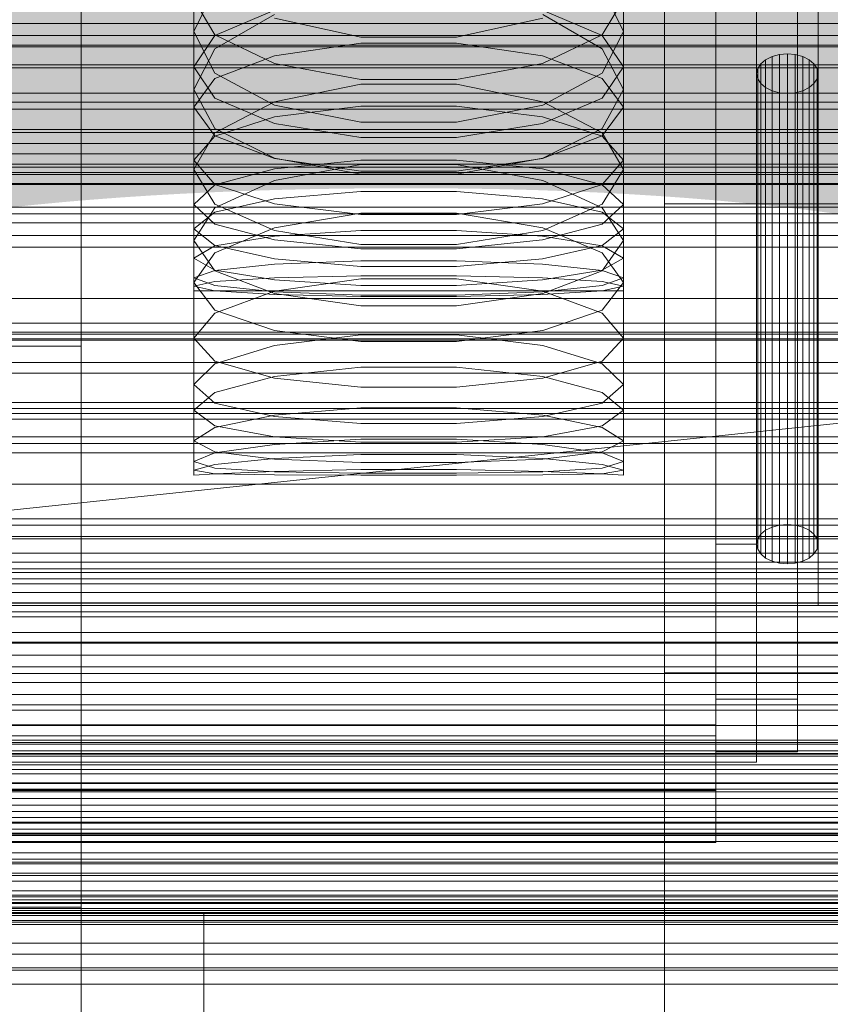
# Model space of a CAD drawing. Header units: millimetres. Extents: x -2233 to 61924, y -68080 to 6847.
# Tile 141 of 256: x 132 to 211, y -34719 to -34623. Entities that reach past the tile are written whole.
import ezdxf

# ---------------------------------------------------------------- set-up
doc = ezdxf.new("R2010")
doc.units = ezdxf.units.MM
for name, color, linetype, lineweight in [('COTAS_O', 1, 'Continuous', 0), ('COTAS_P', 1, 'Continuous', 0), ('frontal_briquetadora', 7, 'Continuous', 0), ('frontal_C01', 7, 'Continuous', 0), ('frontal_C02', 7, 'Continuous', 0), ('frontal_C03', 7, 'Continuous', 0), ('frontal_C05', 7, 'Continuous', 0), ('frontal_mezcladora', 7, 'Continuous', 0), ('frontal_secador', 7, 'Continuous', 0)]:
    doc.layers.add(name, color=color, linetype=linetype, lineweight=lineweight)
doc.dimstyles.new('R19_100', dxfattribs={"dimtxt": 250, "dimasz": 150, "dimexe": 150, "dimexo": 80, "dimgap": 100, "dimtad": 1, "dimtih": 1, "dimtoh": 1, "dimdsep": 46, "dimcen": 0.09, "dimadec": 0, "dimazin": 0, "dimtfac": 1, "dimtdec": 4, "dimtofl": 0, "dimtmove": 0, "dimatfit": 3, "dimfxl": 1, "dimtolj": 1, "dimtzin": 0, "dimarcsym": 0})

# ---------------------------------------------------------------- blocks, each defined once
blk = doc.blocks.new('DIM_R27_48')
at = {"layer": 'COTAS_P'}
for p, q in [((-1750, -34600), (-1600, -34555)), ((2600, -34600), (2450, -34555)), ((-1750, -35500), (-1750, -34600)), ((-1750, -34600), (2600, -34600)), ((-1750, -34600), (-1600, -34645)), ((2600, -34600), (2450, -34645)), ((2600, -35500), (2600, -34600))]:
    blk.add_line(p, q, dxfattribs=at)
blk.add_text('4350 P', height=250, dxfattribs=at).set_placement((425, -34500))
blk = doc.blocks.new('DIM_R27_50')
at = {"layer": 'COTAS_P'}
for p, q in [((1705.784, -34504.945), (1551.897, -34475.895)), ((-194.216, -34704.945), (1705.784, -34504.945)), ((1705.784, -34504.945), (1561.319, -34565.401)), ((1800, -35400), (1705.784, -34504.945)), ((-194.216, -34704.945), (-49.751, -34644.49)), ((-100, -35600), (-194.216, -34704.945)), ((-194.216, -34704.945), (-40.33, -34733.995))]:
    blk.add_line(p, q, dxfattribs=at)
blk.add_text('1910.5 P', height=250, rotation=6.00901, dxfattribs=at).set_placement((745.315, -34505.495))
blk = doc.blocks.new('DIM_R27_56')
at = {"layer": 'COTAS_O'}
for p, q in [((-650, -34200), (-500, -34155)), ((650, -34200), (500, -34155)), ((-650, -34900), (-650, -34200)), ((-650, -34200), (650, -34200)), ((-650, -34200), (-500, -34245)), ((650, -34200), (500, -34245)), ((650, -34900), (650, -34200))]:
    blk.add_line(p, q, dxfattribs=at)
blk.add_text('1300 O', height=250, dxfattribs=at).set_placement((0, -34100))
blk = doc.blocks.new('DIM_R27_61')
at = {"layer": 'COTAS_P'}
for p, q in [((-305, -34680), (395, -34680)), ((395, -34680), (350, -34830)), ((395, -36000), (395, -34680)), ((395, -34680), (440, -34830)), ((395, -36000), (350, -35850)), ((395, -36000), (440, -35850)), ((-305, -36000), (395, -36000))]:
    blk.add_line(p, q, dxfattribs=at)
blk.add_text('1320 P', height=250, rotation=90, dxfattribs=at).set_placement((295, -35340))

msp = doc.modelspace()

# ---------------------------------------------------------------- linework, layer by layer
at = {"layer": 'frontal_briquetadora'}
for p, q in [((210, -34680), (210, -33820)), ((210, -34680), (210, -34260)), ((210, -34680), (210, -34305)), ((200, -34674), (200, -34454.149)), ((204, -34454.149), (204, -34674)), ((210, -34471), (210, -34680)), ((200, -34698), (200, -34478.149)), ((200, -34483.291), (200, -34703.142)), ((200, -34691.652), (200, -34483.291)), ((200, -34489.719), (200, -34698.08)), ((200, -34692.717), (200, -34489.719)), ((200, -34492.29), (200, -34695.288)), ((200, -34492.29), (200, -34689.16)), ((204, -34695.288), (204, -34492.29)), ((208, -34689.16), (208, -34492.29)), ((210, -34496), (210, -34680)), ((200, -34694.302), (200, -34497.432)), ((208, -34497.432), (208, -34694.302)), ((149, -34607.901), (149, -34623.913)), ((191, -34607.901), (191, -34623.913)), ((149, -34613.318), (149, -34629.59)), ((191, -34613.318), (191, -34629.59)), ((200, -34617.661), (200, -34626.89)), ((200, -34617.962), (200, -34627.164)), ((200, -34627.437), (200, -34618.263)), ((149, -34623.913), (151.08, -34619.655)), ((188.92, -34619.655), (191, -34623.913)), ((149, -34620.762), (149, -34637.392)), ((149, -34620.762), (151.08, -34624.249)), ((188.92, -34624.249), (191, -34620.762)), ((191, -34620.762), (191, -34637.392)), ((156.907, -34621.842), (151.08, -34624.303)), ((188.92, -34624.303), (183.093, -34621.842)), ((156.906, -34622.259), (151.08, -34625.598)), ((165.326, -34624.472), (156.906, -34622.61)), ((183.094, -34622.61), (174.674, -34624.472)), ((188.92, -34625.598), (183.094, -34622.259)), ((151.08, -34627.982), (149, -34623.913)), ((151.08, -34624.303), (149, -34627.373)), ((151.08, -34624.249), (156.907, -34627.045)), ((174.674, -34624.472), (165.326, -34624.472)), ((183.093, -34627.045), (188.92, -34624.249)), ((191, -34623.913), (188.92, -34627.982)), ((191, -34627.373), (188.92, -34624.303)), ((151.08, -34625.598), (149, -34629.59)), ((156.907, -34626.287), (165.327, -34625.047)), ((165.327, -34625.047), (174.673, -34625.047)), ((174.673, -34625.047), (183.093, -34626.287)), ((191, -34629.59), (188.92, -34625.598)), ((151.08, -34628.522), (156.907, -34626.287)), ((183.093, -34626.287), (188.92, -34628.522)), ((204.402, -34627.073), (204.879, -34626.674)), ((204.879, -34626.674), (205.5, -34626.367)), ((204.879, -34626.674), (204.879, -34672.636)), ((205.5, -34626.367), (206.224, -34626.175)), ((205.5, -34626.367), (205.5, -34672.33)), ((206.224, -34626.175), (207, -34626.109)), ((206.224, -34626.175), (206.224, -34672.137)), ((207, -34626.109), (207.776, -34626.175)), ((207, -34626.109), (207, -34672.072)), ((207.776, -34626.175), (208.5, -34626.367)), ((207.776, -34626.175), (207.776, -34672.137)), ((208.5, -34626.367), (209.121, -34626.674)), ((208.5, -34626.367), (208.5, -34672.33)), ((209.121, -34626.674), (209.598, -34627.073)), ((209.121, -34626.674), (209.121, -34672.636)), ((149, -34627.373), (149, -34644.321)), ((149, -34627.373), (151.08, -34630.442)), ((156.907, -34627.045), (165.327, -34628.597)), ((174.673, -34628.597), (183.093, -34627.045)), ((188.92, -34630.442), (191, -34627.373)), ((191, -34627.373), (191, -34644.321)), ((200, -34626.89), (200, -34635.216)), ((200, -34627.164), (200, -34635.461)), ((200, -34635.706), (200, -34627.437)), ((204, -34628.037), (204.102, -34627.538)), ((204.102, -34627.538), (204.402, -34627.073)), ((204.102, -34627.538), (204.102, -34673.501)), ((204.402, -34627.073), (204.402, -34673.036)), ((209.598, -34627.073), (209.898, -34627.538)), ((209.598, -34627.073), (209.598, -34673.036)), ((209.898, -34627.538), (210, -34628.037)), ((209.898, -34627.538), (209.898, -34673.501)), ((149, -34631.309), (151.08, -34628.522)), ((156.906, -34631.109), (151.08, -34627.982)), ((165.327, -34628.597), (174.673, -34628.597)), ((188.92, -34627.982), (183.094, -34631.109)), ((188.92, -34628.522), (191, -34631.309)), ((204.102, -34628.536), (204, -34628.037)), ((204, -34674), (204, -34628.037)), ((204.402, -34629.002), (204.102, -34628.536)), ((204.102, -34628.536), (204.102, -34674.499)), ((209.898, -34628.536), (209.598, -34629.002)), ((210, -34628.037), (209.898, -34628.536)), ((209.898, -34628.536), (209.898, -34674.499)), ((210, -34628.037), (210, -34674)), ((149, -34629.59), (151.08, -34633.39)), ((165.326, -34629.063), (156.906, -34630.791)), ((174.674, -34629.063), (165.326, -34629.063)), ((183.094, -34630.791), (174.674, -34629.063)), ((188.92, -34633.39), (191, -34629.59)), ((204.879, -34629.401), (204.402, -34629.002)), ((204.402, -34629.002), (204.402, -34674.964)), ((205.5, -34629.707), (204.879, -34629.401)), ((204.879, -34629.401), (204.879, -34675.364)), ((209.121, -34629.401), (208.5, -34629.707)), ((209.598, -34629.002), (209.121, -34629.401)), ((209.121, -34629.401), (209.121, -34675.364)), ((209.598, -34629.002), (209.598, -34674.964)), ((151.08, -34630.442), (156.907, -34632.904)), ((183.093, -34632.904), (188.92, -34630.442)), ((206.224, -34629.9), (205.5, -34629.707)), ((205.5, -34629.707), (205.5, -34675.67)), ((207, -34629.966), (206.224, -34629.9)), ((206.224, -34629.9), (206.224, -34675.863)), ((207.776, -34629.9), (207, -34629.966)), ((207, -34629.966), (207, -34675.928)), ((208.5, -34629.707), (207.776, -34629.9)), ((207.776, -34629.9), (207.776, -34675.863)), ((208.5, -34629.707), (208.5, -34675.67)), ((149, -34631.309), (149, -34648.447)), ((151.08, -34634.097), (149, -34631.309)), ((156.906, -34630.791), (151.08, -34633.807)), ((165.326, -34632.791), (156.906, -34631.109)), ((156.907, -34632.248), (165.327, -34631.199)), ((165.327, -34631.199), (174.673, -34631.199)), ((174.673, -34631.199), (183.093, -34632.248)), ((183.094, -34631.109), (174.674, -34632.791)), ((188.92, -34633.807), (183.094, -34630.791)), ((191, -34631.309), (188.92, -34634.097)), ((191, -34631.309), (191, -34648.447)), ((151.08, -34634.139), (156.907, -34632.248)), ((183.093, -34632.248), (188.92, -34634.139)), ((151.08, -34633.39), (156.906, -34636.299)), ((156.907, -34632.904), (165.327, -34634.27)), ((174.674, -34632.791), (165.326, -34632.791)), ((174.673, -34634.27), (183.093, -34632.904)), ((183.094, -34636.299), (188.92, -34633.39)), ((151.08, -34633.807), (149, -34637.392)), ((149, -34636.498), (151.08, -34634.139)), ((156.907, -34636.332), (151.08, -34634.097)), ((165.327, -34634.27), (174.673, -34634.27)), ((188.92, -34634.097), (183.093, -34636.332)), ((191, -34637.392), (188.92, -34633.807)), ((188.92, -34634.139), (191, -34636.498)), ((200, -34635.216), (200, -34642.617)), ((156.906, -34636.299), (165.326, -34637.86)), ((165.327, -34637.572), (156.907, -34636.332)), ((183.093, -34636.332), (174.673, -34637.572)), ((174.674, -34637.86), (183.094, -34636.299)), ((200, -34635.461), (200, -34642.833)), ((200, -34643.049), (200, -34635.706)), ((149, -34636.498), (149, -34653.884)), ((149, -34636.498), (151.08, -34638.856)), ((156.906, -34638.466), (165.326, -34636.92)), ((165.327, -34636.493), (156.907, -34637.349)), ((165.326, -34636.92), (174.674, -34636.92)), ((174.673, -34636.493), (165.327, -34636.493)), ((183.093, -34637.349), (174.673, -34636.493)), ((174.674, -34636.92), (183.094, -34638.466)), ((188.92, -34638.856), (191, -34636.498)), ((191, -34636.498), (191, -34653.884)), ((151.08, -34640.781), (149, -34637.392)), ((156.907, -34637.349), (151.08, -34638.892)), ((165.326, -34637.86), (174.674, -34637.86)), ((174.673, -34637.572), (165.327, -34637.572)), ((188.92, -34638.892), (183.093, -34637.349)), ((191, -34637.392), (188.92, -34640.781)), ((151.08, -34638.892), (149, -34640.815)), ((151.08, -34641.151), (156.906, -34638.466)), ((151.08, -34638.856), (156.907, -34640.747)), ((183.093, -34640.747), (188.92, -34638.856)), ((183.094, -34638.466), (188.92, -34641.151)), ((191, -34640.815), (188.92, -34638.892)), ((156.907, -34640.265), (165.327, -34639.539)), ((165.327, -34639.539), (174.673, -34639.539)), ((174.673, -34639.539), (183.093, -34640.265)), ((149, -34640.815), (149, -34658.409)), ((149, -34640.815), (151.08, -34642.739)), ((149, -34644.321), (151.08, -34641.151)), ((151.08, -34641.573), (156.907, -34640.265)), ((156.906, -34643.357), (151.08, -34640.781)), ((156.907, -34640.747), (165.327, -34641.797)), ((174.673, -34641.797), (183.093, -34640.747)), ((183.093, -34640.265), (188.92, -34641.573)), ((188.92, -34640.781), (183.094, -34643.357)), ((188.92, -34642.739), (191, -34640.815)), ((188.92, -34641.151), (191, -34644.321)), ((191, -34640.815), (191, -34658.409)), ((149, -34643.204), (151.08, -34641.573)), ((165.326, -34641.675), (156.906, -34643.097)), ((174.674, -34641.675), (165.326, -34641.675)), ((165.327, -34641.797), (174.673, -34641.797)), ((183.094, -34643.097), (174.674, -34641.675)), ((188.92, -34641.573), (191, -34643.204)), ((151.08, -34642.739), (156.907, -34644.281)), ((156.906, -34643.097), (151.08, -34645.558)), ((183.093, -34644.281), (188.92, -34642.739)), ((188.92, -34645.558), (183.094, -34643.097)), ((200, -34642.617), (200, -34649.075)), ((200, -34642.833), (200, -34649.261)), ((200, -34649.447), (200, -34643.049)), ((149, -34643.204), (149, -34660.914)), ((151.08, -34644.835), (149, -34643.204)), ((151.08, -34644.859), (156.907, -34643.905)), ((165.326, -34644.733), (156.906, -34643.357)), ((156.907, -34643.905), (165.327, -34643.376)), ((165.327, -34643.376), (174.673, -34643.376)), ((174.673, -34643.376), (183.093, -34643.905)), ((183.094, -34643.357), (174.674, -34644.733)), ((183.093, -34643.905), (188.92, -34644.859)), ((191, -34643.204), (188.92, -34644.835)), ((191, -34643.204), (191, -34660.914)), ((151.08, -34647.291), (149, -34644.321)), ((149, -34646.048), (151.08, -34644.859)), ((156.907, -34646.144), (151.08, -34644.835)), ((156.907, -34644.281), (165.327, -34645.137)), ((174.674, -34644.733), (165.326, -34644.733)), ((174.673, -34645.137), (183.093, -34644.281)), ((188.92, -34644.835), (183.093, -34646.144)), ((191, -34644.321), (188.92, -34647.291)), ((188.92, -34644.859), (191, -34646.048)), ((151.08, -34645.558), (149, -34648.447)), ((165.327, -34645.137), (174.673, -34645.137)), ((191, -34648.447), (188.92, -34645.558)), ((149, -34646.048), (149, -34663.894)), ((149, -34646.048), (151.08, -34647.238)), ((156.907, -34646.656), (151.08, -34647.254)), ((165.327, -34646.869), (156.907, -34646.144)), ((165.327, -34646.325), (156.907, -34646.656)), ((174.673, -34646.325), (165.327, -34646.325)), ((174.673, -34646.869), (165.327, -34646.869)), ((183.093, -34646.144), (174.673, -34646.869)), ((183.093, -34646.656), (174.673, -34646.325)), ((188.92, -34647.254), (183.093, -34646.656)), ((188.92, -34647.238), (191, -34646.048)), ((191, -34646.048), (191, -34663.894)), ((151.08, -34647.254), (149, -34647.998)), ((151.08, -34647.238), (156.907, -34648.191)), ((156.906, -34649.528), (151.08, -34647.291)), ((156.907, -34647.994), (165.327, -34647.795)), ((165.327, -34647.795), (174.673, -34647.795)), ((174.673, -34647.795), (183.093, -34647.994)), ((183.093, -34648.191), (188.92, -34647.238)), ((188.92, -34647.291), (183.094, -34649.528)), ((191, -34647.998), (188.92, -34647.254)), ((149, -34647.998), (149, -34665.938)), ((149, -34647.998), (151.08, -34648.743)), ((149, -34648.799), (151.08, -34648.352)), ((149, -34648.447), (151.08, -34651.133)), ((149, -34648.799), (149, -34666.778)), ((151.08, -34649.246), (149, -34648.799)), ((151.08, -34648.352), (156.907, -34647.994)), ((151.08, -34648.743), (156.907, -34649.34)), ((165.326, -34648.069), (156.906, -34649.303)), ((156.907, -34648.191), (165.327, -34648.721)), ((174.674, -34648.069), (165.326, -34648.069)), ((165.327, -34648.721), (174.673, -34648.721)), ((174.673, -34648.721), (183.093, -34648.191)), ((183.094, -34649.303), (174.674, -34648.069)), ((183.093, -34647.994), (188.92, -34648.352)), ((183.093, -34649.34), (188.92, -34648.743)), ((188.92, -34648.743), (191, -34647.998)), ((188.92, -34648.352), (191, -34648.799)), ((188.92, -34651.133), (191, -34648.447)), ((191, -34648.799), (188.92, -34649.246)), ((191, -34647.998), (191, -34665.938)), ((191, -34648.799), (191, -34666.778)), ((149, -34649.25), (149, -34667.25)), ((149, -34649.25), (151.08, -34649.25)), ((156.907, -34649.605), (151.08, -34649.246)), ((151.08, -34649.25), (156.907, -34649.25)), ((156.906, -34649.303), (151.08, -34651.424)), ((165.326, -34650.715), (156.906, -34649.528)), ((156.907, -34649.25), (165.327, -34649.25)), ((156.907, -34649.34), (165.327, -34649.671)), ((165.327, -34649.804), (156.907, -34649.605)), ((165.327, -34649.25), (174.673, -34649.25)), ((165.327, -34649.671), (174.673, -34649.671)), ((174.673, -34649.804), (165.327, -34649.804)), ((174.673, -34649.25), (183.093, -34649.25)), ((174.673, -34649.671), (183.093, -34649.34)), ((183.093, -34649.605), (174.673, -34649.804)), ((183.094, -34649.528), (174.674, -34650.715)), ((188.92, -34649.246), (183.093, -34649.605)), ((183.093, -34649.25), (188.92, -34649.25)), ((188.92, -34651.424), (183.094, -34649.303)), ((188.92, -34649.25), (191, -34649.25)), ((191, -34649.25), (191, -34667.25)), ((200, -34649.075), (200, -34654.572)), ((200, -34649.261), (200, -34654.728)), ((200, -34654.883), (200, -34649.447)), ((174.674, -34650.715), (165.326, -34650.715)), ((151.08, -34651.424), (149, -34653.884)), ((151.08, -34651.133), (156.906, -34653.142)), ((183.094, -34653.142), (188.92, -34651.133)), ((191, -34653.884), (188.92, -34651.424)), ((156.906, -34653.142), (165.326, -34654.2)), ((156.906, -34654.607), (165.326, -34653.565)), ((165.326, -34653.565), (174.674, -34653.565)), ((174.674, -34654.2), (183.094, -34653.142)), ((174.674, -34653.565), (183.094, -34654.607)), ((151.08, -34656.141), (149, -34653.884)), ((151.08, -34656.382), (156.906, -34654.607)), ((165.326, -34654.2), (174.674, -34654.2)), ((183.094, -34654.607), (188.92, -34656.382)), ((191, -34653.884), (188.92, -34656.141)), ((200, -34654.572), (200, -34659.095)), ((200, -34654.728), (200, -34659.221)), ((200, -34659.345), (200, -34654.883)), ((149, -34658.409), (151.08, -34656.382)), ((156.906, -34657.802), (151.08, -34656.141)), ((188.92, -34656.141), (183.094, -34657.802)), ((188.92, -34656.382), (191, -34658.409)), ((165.326, -34656.722), (156.906, -34657.636)), ((174.674, -34656.723), (165.326, -34656.722)), ((183.094, -34657.636), (174.674, -34656.723)), ((151.08, -34660.23), (149, -34658.409)), ((156.906, -34657.636), (151.08, -34659.178)), ((165.326, -34658.667), (156.906, -34657.802)), ((183.094, -34657.802), (174.674, -34658.667)), ((188.92, -34659.178), (183.094, -34657.636)), ((191, -34658.409), (188.92, -34660.23)), ((151.08, -34659.178), (149, -34660.914)), ((174.674, -34658.667), (165.326, -34658.667)), ((191, -34660.914), (188.92, -34659.178)), ((200, -34659.095), (200, -34662.632)), ((200, -34659.221), (200, -34662.727)), ((200, -34662.82), (200, -34659.345)), ((156.906, -34661.54), (151.08, -34660.23)), ((188.92, -34660.23), (183.094, -34661.54)), ((149, -34660.914), (151.08, -34662.441)), ((165.326, -34660.692), (156.906, -34661.41)), ((174.674, -34660.692), (165.326, -34660.692)), ((183.094, -34661.41), (174.674, -34660.692)), ((188.92, -34662.441), (191, -34660.914)), ((156.906, -34661.41), (151.08, -34662.6)), ((165.326, -34662.209), (156.906, -34661.54)), ((174.674, -34662.209), (165.326, -34662.209)), ((183.094, -34661.54), (174.674, -34662.209)), ((188.92, -34662.6), (183.094, -34661.41)), ((151.08, -34662.6), (149, -34663.894)), ((151.08, -34662.441), (156.906, -34663.515)), ((183.094, -34663.515), (188.92, -34662.441)), ((191, -34663.894), (188.92, -34662.6)), ((200, -34662.632), (200, -34665.174)), ((200, -34662.727), (200, -34665.237)), ((200, -34665.3), (200, -34662.82)), ((151.08, -34664.979), (149, -34663.894)), ((151.08, -34665.088), (156.906, -34664.254)), ((156.906, -34663.515), (165.326, -34664.053)), ((156.906, -34664.254), (165.326, -34663.732)), ((165.326, -34663.732), (174.674, -34663.732)), ((165.326, -34664.053), (174.674, -34664.053)), ((174.674, -34664.053), (183.094, -34663.515)), ((174.674, -34663.732), (183.094, -34664.254)), ((183.094, -34664.254), (188.92, -34665.088)), ((191, -34663.894), (188.92, -34664.979)), ((149, -34665.938), (151.08, -34665.088)), ((156.906, -34665.696), (151.08, -34664.979)), ((188.92, -34664.979), (183.094, -34665.696)), ((188.92, -34665.088), (191, -34665.938)), ((200, -34665.174), (200, -34666.715)), ((151.08, -34666.577), (149, -34665.938)), ((156.906, -34665.629), (151.08, -34666.225)), ((165.326, -34665.239), (156.906, -34665.629)), ((165.326, -34666.036), (156.906, -34665.696)), ((174.674, -34665.239), (165.326, -34665.239)), ((174.674, -34666.036), (165.326, -34666.036)), ((183.094, -34665.629), (174.674, -34665.239)), ((183.094, -34665.696), (174.674, -34666.036)), ((188.92, -34666.225), (183.094, -34665.629)), ((191, -34665.938), (188.92, -34666.577)), ((200, -34665.237), (200, -34666.747)), ((200, -34666.778), (200, -34665.3)), ((151.08, -34666.225), (149, -34666.778)), ((149, -34666.778), (151.08, -34667.119)), ((151.08, -34667.144), (149, -34667.25)), ((156.906, -34666.937), (151.08, -34666.577)), ((156.906, -34666.906), (151.08, -34667.144)), ((151.08, -34667.119), (156.906, -34667.24)), ((165.326, -34666.715), (156.906, -34666.906)), ((165.326, -34667.078), (156.906, -34666.937)), ((174.674, -34666.715), (165.326, -34666.715)), ((174.674, -34667.078), (165.326, -34667.078)), ((183.094, -34666.906), (174.674, -34666.715)), ((183.094, -34666.937), (174.674, -34667.078)), ((188.92, -34666.577), (183.094, -34666.937)), ((188.92, -34667.144), (183.094, -34666.906)), ((183.094, -34667.24), (188.92, -34667.119)), ((191, -34666.778), (188.92, -34666.225)), ((188.92, -34667.119), (191, -34666.778)), ((191, -34667.25), (188.92, -34667.144)), ((200, -34666.715), (200, -34667.25)), ((200, -34666.747), (200, -34667.25)), ((200, -34667.25), (200, -34666.778)), ((156.906, -34667.24), (165.326, -34667.248)), ((165.326, -34667.248), (174.674, -34667.248)), ((174.674, -34667.248), (183.094, -34667.24)), ((204.879, -34672.636), (204.402, -34673.036)), ((205.5, -34672.33), (204.879, -34672.636)), ((206.224, -34672.137), (205.5, -34672.33)), ((207, -34672.072), (206.224, -34672.137)), ((207.776, -34672.137), (207, -34672.072)), ((208.5, -34672.33), (207.776, -34672.137)), ((209.121, -34672.636), (208.5, -34672.33)), ((209.598, -34673.036), (209.121, -34672.636)), ((204.102, -34673.501), (204, -34674)), ((204.402, -34673.036), (204.102, -34673.501)), ((209.898, -34673.501), (209.598, -34673.036)), ((210, -34674), (209.898, -34673.501)), ((200, -34695.288), (200, -34674)), ((204, -34674), (200, -34674)), ((204, -34674), (204, -34695.288)), ((204, -34674), (204.102, -34674.499)), ((204.102, -34674.499), (204.402, -34674.964)), ((209.598, -34674.964), (209.898, -34674.499)), ((209.898, -34674.499), (210, -34674)), ((204.402, -34674.964), (204.879, -34675.364)), ((204.879, -34675.364), (205.5, -34675.67)), ((205.5, -34675.67), (206.224, -34675.863)), ((207.776, -34675.863), (208.5, -34675.67)), ((208.5, -34675.67), (209.121, -34675.364)), ((209.121, -34675.364), (209.598, -34674.964)), ((206.224, -34675.863), (207, -34675.928)), ((207, -34675.928), (207.776, -34675.863)), ((210, -34680), (416.55, -34680)), ((210, -34680), (430, -34680)), ((200, -34689.16), (200, -34694.302)), ((208, -34689.16), (200, -34689.16)), ((208, -34694.302), (208, -34689.16)), ((-160, -34691.652), (200, -34691.652)), ((200, -34698.08), (200, -34691.652)), ((-160, -34692.717), (200, -34692.717)), ((200, -34695.288), (200, -34692.717)), ((208, -34694.302), (200, -34694.302)), ((200, -34695.288), (-160, -34695.288)), ((204, -34695.288), (200, -34695.288)), ((-160, -34698), (200, -34698)), ((200, -34698.08), (-160, -34698.08)), ((200, -34703.142), (200, -34698)), ((200, -34703.142), (-160, -34703.142))]:
    msp.add_line(p, q, dxfattribs=at)
at = {"layer": 'frontal_C01'}
for p, q in [((425, -34624.302), (-425, -34624.302)), ((-425, -34635.858), (425, -34635.858)), ((-450, -34660.756), (450, -34660.756)), ((450, -34671.541), (-450, -34671.541)), ((450, -34694.46), (-450, -34694.46)), ((-450, -34705.245), (450, -34705.245))]:
    msp.add_line(p, q, dxfattribs=at)
at = {"layer": 'frontal_C02'}
for p, q in [((450, -34625.243), (-450, -34625.243)), ((425, -34625.415), (-425, -34625.415)), ((-450, -34637.165), (450, -34637.165)), ((-425, -34636.869), (425, -34636.869))]:
    msp.add_line(p, q, dxfattribs=at)
at = {"layer": 'frontal_C03'}
for p, q in [((1500, -34627.188), (-1500, -34627.188)), ((1500, -34627.473), (-1500, -34627.473)), ((1250, -34629.957), (-1250, -34629.957)), ((1250, -34630.838), (-1250, -34630.838)), ((1250, -34631.492), (-1250, -34631.492)), ((1250, -34633.799), (-1250, -34633.799)), ((-1250, -34634.856), (1250, -34634.856)), ((1250, -34637.709), (-1250, -34637.709)), ((-1500, -34638.882), (1500, -34638.882)), ((1250, -34638.766), (-1250, -34638.766)), ((1250, -34641.073), (-1250, -34641.073)), ((1250, -34641.727), (-1250, -34641.727)), ((1250, -34642.608), (-1250, -34642.608)), ((1250, -34652.415), (-1250, -34652.415)), ((1250, -34653.296), (-1250, -34653.296)), ((1250, -34653.949), (-1250, -34653.949)), ((1250, -34656.257), (-1250, -34656.257)), ((-1250, -34657.314), (1250, -34657.314)), ((1250, -34660.166), (-1250, -34660.166)), ((1250, -34661.224), (-1250, -34661.224)), ((1250, -34663.531), (-1250, -34663.531)), ((1250, -34664.184), (-1250, -34664.184)), ((1250, -34665.066), (-1250, -34665.066)), ((1250, -34674.872), (-1250, -34674.872)), ((1250, -34675.754), (-1250, -34675.754)), ((1250, -34676.407), (-1250, -34676.407)), ((-1250, -34676.77), (1250, -34676.77)), ((-1250, -34677.403), (1250, -34677.403)), ((-1250, -34677.867), (1250, -34677.867)), ((1250, -34678.714), (-1250, -34678.714)), ((-1250, -34679.722), (1250, -34679.722)), ((-1250, -34679.772), (1250, -34679.772)), ((-1250, -34680.619), (1250, -34680.619)), ((1250, -34682.624), (-1250, -34682.624)), ((-1250, -34683.571), (1250, -34683.571)), ((1250, -34683.681), (-1250, -34683.681)), ((-1250, -34684.838), (1250, -34684.838)), ((1250, -34685.989), (-1250, -34685.989)), ((1250, -34686.642), (-1250, -34686.642)), ((1250, -34687.523), (-1250, -34687.523)), ((-1250, -34688.686), (1250, -34688.686)), ((-1250, -34690.238), (1250, -34690.238)), ((-1500, -34691.736), (1500, -34691.736)), ((-1500, -34693.159), (1500, -34693.159)), ((-1500, -34693.384), (1500, -34693.384)), ((-1500, -34693.548), (1500, -34693.548)), ((-1500, -34694.206), (1500, -34694.206)), ((-1500, -34694.523), (1500, -34694.523)), ((-1250, -34694.718), (1250, -34694.718)), ((-1500, -34695.569), (1500, -34695.569)), ((-1500, -34696.018), (1500, -34696.018)), ((1250, -34696.45), (-1250, -34696.45)), ((-1500, -34697.382), (1500, -34697.382)), ((-1500, -34697.932), (1500, -34697.932)), ((1250, -34697.33), (-1250, -34697.33)), ((1250, -34698.211), (-1250, -34698.211)), ((1250, -34698.865), (-1250, -34698.865)), ((-1500, -34699.519), (1500, -34699.519)), ((1500, -34700.133), (-1500, -34700.133)), ((1500, -34700.719), (-1500, -34700.719)), ((1250, -34701.172), (-1250, -34701.172)), ((-1250, -34701.258), (1250, -34701.258)), ((-1500, -34701.836), (1500, -34701.836)), ((-1500, -34702.471), (1500, -34702.471)), ((-1250, -34702.229), (1250, -34702.229)), ((-1250, -34703.05), (1250, -34703.05)), ((-1500, -34704.175), (1500, -34704.175)), ((-1500, -34704.789), (1500, -34704.789)), ((1250, -34705.081), (-1250, -34705.081)), ((-1500, -34706.376), (1500, -34706.376)), ((1250, -34706.139), (-1250, -34706.139)), ((-1500, -34706.926), (1500, -34706.926)), ((-1500, -34708.289), (1500, -34708.289)), ((-1250, -34707.858), (1250, -34707.858)), ((1250, -34708.446), (-1250, -34708.446)), ((-1500, -34708.738), (1500, -34708.738)), ((1250, -34709.1), (-1250, -34709.1)), ((-1500, -34709.784), (1500, -34709.784)), ((-1500, -34710.102), (1500, -34710.102)), ((-1250, -34709.589), (1250, -34709.589)), ((1250, -34709.981), (-1250, -34709.981)), ((-1500, -34710.76), (1500, -34710.76)), ((-1500, -34710.924), (1500, -34710.924)), ((-1500, -34711.148), (1500, -34711.148)), ((-1250, -34714.07), (1250, -34714.07)), ((-1250, -34715.622), (1250, -34715.622))]:
    msp.add_line(p, q, dxfattribs=at)
at = {"layer": 'frontal_C05'}
for p, q in [((-205, -34709), (245, -34709)), ((-205, -34713), (245, -34713)), ((-205, -34717), (245, -34717)), ((-185, -34717), (225, -34717))]:
    msp.add_line(p, q, dxfattribs=at)
at = {"layer": 'frontal_mezcladora'}
for p, q in [((138, -34590), (138, -34654.654)), ((195, -34640.771), (195, -34590)), ((-420, -34637.898), (240, -34637.898)), ((195, -34640.771), (195, -34686.573)), ((195, -34640.771), (240, -34640.771)), ((130, -34654.654), (138, -34654.654)), ((138, -34654.654), (138, -34709.466)), ((-420, -34681.107), (240, -34681.107)), ((195, -34686.573), (195, -34722.921)), ((195, -34686.573), (240, -34686.573)), ((130, -34709.466), (138, -34709.466)), ((138, -34709.466), (138, -34746.089)), ((-625, -34710), (625, -34710)), ((150, -34710), (625, -34710)), ((150, -34730), (150, -34710)), ((-420, -34715.398), (240, -34715.398))]:
    msp.add_line(p, q, dxfattribs=at)
at = {"layer": 'frontal_secador'}
for p, q in [((1360, -34623.147), (-1360, -34623.147)), ((-1360, -34633.5), (1360, -34633.5)), ((-1250, -34633.5), (1250, -34633.5)), ((1360, -34643.853), (-1360, -34643.853)), ((-1250, -34645), (1250, -34645)), ((-1400, -34650), (1400, -34650)), ((-1250, -34650), (1250, -34650)), ((1360, -34653.5), (-1360, -34653.5)), ((1250, -34654.076), (-1250, -34654.076)), ((1360, -34661.784), (-1360, -34661.784)), ((1360, -34668.141), (-1360, -34668.141)), ((1360, -34672.137), (-1360, -34672.137)), ((1360, -34673.5), (-1360, -34673.5)), ((1250, -34673.25), (-1250, -34673.25)), ((1250, -34689.715), (-1250, -34689.715)), ((1250, -34702.349), (-1250, -34702.349)), ((1250, -34710.291), (-1250, -34710.291)), ((1250, -34713), (-1250, -34713))]:
    msp.add_line(p, q, dxfattribs=at)

# ---------------------------------------------------------------- dimensions: what is measured, and where the dimension line sits
at = {"layer": 'COTAS_O'}
dim = msp.add_aligned_dim(p1=(-650, -34900), p2=(650, -34900), distance=700, text='<> O', dimstyle='R19_100', dxfattribs=at)
dim.commit()
dim.dimension.update_dxf_attribs({"geometry": 'DIM_R27_56', "text_midpoint": (0, -34200)})
at = {"layer": 'COTAS_P'}
for p1, p2, distance, picture, middle in [((-100, -35600), (1800, -35400), 900, 'DIM_R27_50', (755.784, -34604.945)), ((-1750, -35500), (2600, -35500), 900, 'DIM_R27_48', (425, -34600)), ((-305, -36000), (-305, -34680), -700, 'DIM_R27_61', (395, -35340))]:
    dim = msp.add_aligned_dim(p1=p1, p2=p2, distance=distance, text='<> P', dimstyle='R19_100', dxfattribs=at)
    dim.commit()
    dim.dimension.update_dxf_attribs({"geometry": picture, "text_midpoint": middle})

doc.saveas('drawing.dxf')
